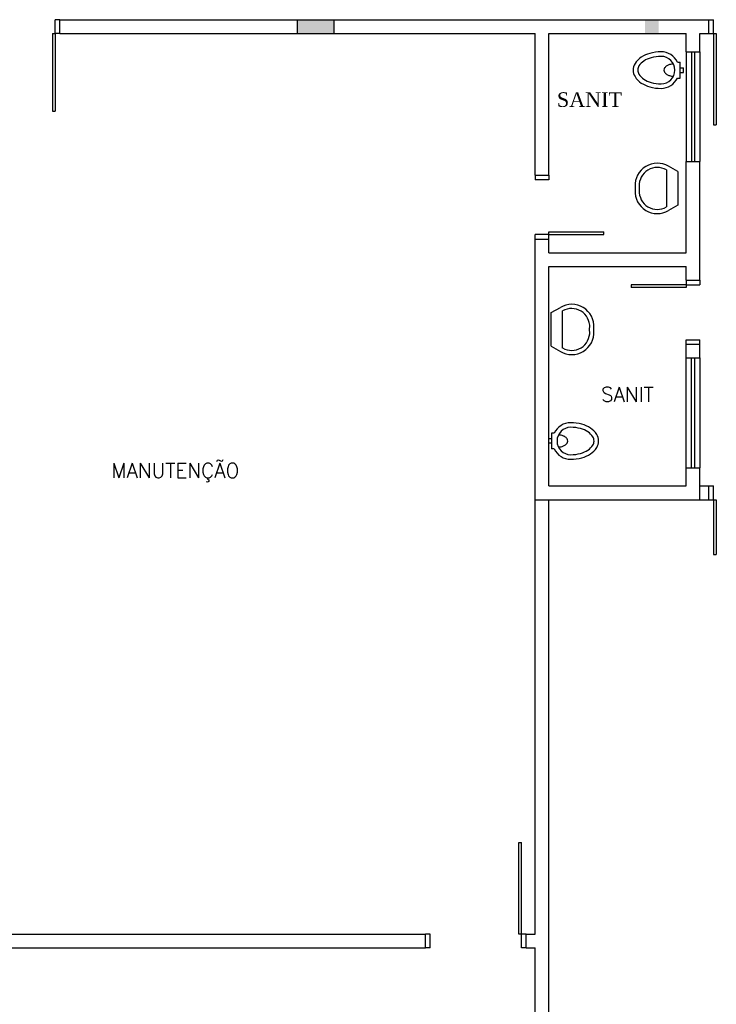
# Model space of a CAD drawing. Extents: x -118.2 to -44.5, y -40.2 to 1.8.
# Tile 52 of 56: x -77.6 to -70, y -19.1 to -8.4. Entities that reach past the tile are written whole.
import ezdxf

# ---------------------------------------------------------------- set-up
doc = ezdxf.new("R2010")
doc.units = 0
doc.header["$MEASUREMENT"] = 0
doc.layers.add('PAREDES', color=8, linetype='Continuous')
doc.styles.add('50-30', font='romans.shx', dxfattribs={"height": 0.16})

# ---------------------------------------------------------------- blocks, each defined once
blk = doc.blocks.new('ENTORNO')
at = {"layer": 'PAREDES'}
for points in [[(115.109, -4.259), (115.109, -4.409), (115.509, -4.409), (115.509, -4.259)], [(119.059, -4.409), (119.059, -4.259), (118.909, -4.259), (118.909, -4.409)]]:
    blk.add_hatch(color=256, dxfattribs=at).paths.add_polyline_path(points)
for p, q in [((112.459, -4.409), (112.459, -4.259)), ((112.509, -4.259), (112.459, -4.259)), ((112.509, -4.259), (119.609, -4.259)), ((112.509, -4.409), (112.509, -4.259)), ((115.109, -4.409), (115.109, -4.259)), ((115.509, -4.409), (115.509, -4.259)), ((119.609, -4.409), (119.609, -4.259)), ((119.609, -4.259), (119.659, -4.259)), ((119.659, -4.409), (119.659, -4.259)), ((112.429, -4.41), (112.459, -4.41)), ((112.429, -4.41), (112.429, -5.26)), ((112.509, -4.409), (112.459, -4.409)), ((112.459, -4.41), (112.459, -5.26)), ((112.509, -4.409), (117.709, -4.409)), ((114.527, -4.409), (114.677, -4.409)), ((117.709, -5.959), (117.709, -4.409)), ((117.859, -5.959), (117.859, -4.409)), ((117.859, -4.409), (119.359, -4.409)), ((119.359, -4.609), (119.359, -4.409)), ((119.509, -4.609), (119.509, -4.409)), ((119.509, -4.409), (119.609, -4.409)), ((119.609, -4.409), (119.659, -4.409)), ((119.659, -4.409), (119.659, -5.409)), ((119.659, -4.409), (119.689, -4.409)), ((119.689, -4.409), (119.689, -5.409)), ((119.359, -4.609), (119.359, -5.809)), ((119.359, -4.609), (119.509, -4.609)), ((119.419, -4.609), (119.419, -5.809)), ((119.449, -4.609), (119.449, -5.809)), ((119.509, -4.609), (119.509, -5.809)), ((119.265, -4.723), (119.295, -4.723)), ((119.295, -4.898), (119.295, -4.723)), ((119.295, -4.785), (119.33, -4.785)), ((119.295, -4.835), (119.33, -4.835)), ((119.33, -4.835), (119.33, -4.785)), ((119.265, -4.898), (119.295, -4.898)), ((112.429, -5.26), (112.459, -5.26)), ((119.659, -5.409), (119.689, -5.409)), ((119.359, -5.809), (119.509, -5.809)), ((119.359, -6.809), (119.359, -5.809)), ((119.509, -7.109), (119.509, -5.809)), ((119.144, -5.902), (119.144, -6.307)), ((119.268, -5.92), (119.167, -5.862)), ((119.268, -5.92), (119.268, -6.289)), ((117.709, -5.959), (117.709, -6.009)), ((117.709, -5.959), (117.859, -5.959)), ((117.859, -6.009), (117.709, -6.009)), ((117.859, -5.959), (117.859, -6.009)), ((118.8, -6.085), (118.8, -6.124)), ((118.846, -6.085), (118.846, -6.124)), ((119.268, -6.289), (119.167, -6.347)), ((117.709, -6.659), (117.709, -6.609)), ((117.859, -6.609), (117.709, -6.609)), ((117.709, -14.259), (117.709, -6.659)), ((117.709, -6.659), (117.859, -6.659)), ((117.859, -6.579), (118.459, -6.579)), ((117.859, -6.609), (117.859, -6.579)), ((117.859, -6.579), (117.859, -6.579)), ((117.859, -6.609), (118.459, -6.609)), ((117.859, -6.659), (117.859, -6.609)), ((117.859, -6.809), (117.859, -6.659)), ((118.459, -6.609), (118.459, -6.579)), ((117.859, -6.809), (119.359, -6.809)), ((118.909, -6.809), (119.359, -6.809)), ((117.859, -9.359), (117.859, -6.959)), ((117.859, -6.959), (119.359, -6.959)), ((119.359, -7.109), (119.359, -6.959)), ((118.759, -7.159), (118.759, -7.189)), ((119.359, -7.159), (118.759, -7.159)), ((119.359, -7.189), (118.759, -7.189)), ((119.359, -7.109), (119.509, -7.109)), ((119.359, -7.109), (119.359, -7.159)), ((119.359, -7.159), (119.509, -7.159)), ((119.359, -7.159), (119.359, -7.189)), ((119.359, -7.189), (119.359, -7.189)), ((119.509, -7.109), (119.509, -7.159)), ((117.883, -7.463), (117.984, -7.405)), ((117.883, -7.831), (117.883, -7.463)), ((118.007, -7.85), (118.007, -7.444)), ((118.304, -7.666), (118.304, -7.628)), ((118.35, -7.666), (118.35, -7.628)), ((117.883, -7.831), (117.984, -7.889)), ((119.359, -7.759), (119.509, -7.759)), ((119.359, -7.809), (119.359, -7.759)), ((119.359, -7.809), (119.509, -7.809)), ((119.359, -7.959), (119.359, -7.809)), ((119.509, -7.809), (119.509, -7.759)), ((119.509, -7.959), (119.509, -7.809)), ((119.359, -9.159), (119.359, -7.959)), ((119.359, -7.959), (119.509, -7.959)), ((119.419, -9.159), (119.419, -7.959)), ((119.449, -7.959), (119.449, -9.159)), ((119.509, -7.959), (119.509, -9.159)), ((117.887, -8.78), (117.887, -8.954)), ((117.917, -8.78), (117.887, -8.78)), ((117.887, -8.842), (117.852, -8.842)), ((117.852, -8.842), (117.852, -8.892)), ((117.887, -8.892), (117.852, -8.892)), ((117.917, -8.954), (117.887, -8.954)), ((119.359, -9.159), (119.509, -9.159)), ((119.359, -9.359), (119.359, -9.159)), ((119.509, -9.509), (119.509, -9.159)), ((117.859, -9.359), (119.359, -9.359)), ((119.509, -9.359), (119.609, -9.359)), ((119.609, -9.509), (119.609, -9.359)), ((119.609, -9.359), (119.659, -9.359)), ((119.659, -9.509), (119.659, -9.359)), ((117.709, -9.509), (119.609, -9.509)), ((117.859, -23.259), (117.859, -9.509)), ((119.609, -9.509), (119.659, -9.509)), ((119.659, -9.509), (119.689, -9.509)), ((119.659, -9.509), (119.659, -10.109)), ((119.689, -9.509), (119.689, -10.109)), ((119.659, -10.109), (119.689, -10.109)), ((117.529, -14.259), (117.529, -13.26)), ((117.529, -13.26), (117.559, -13.26)), ((117.559, -14.259), (117.559, -13.26)), ((110.159, -14.259), (116.509, -14.259)), ((116.509, -14.409), (116.509, -14.259)), ((116.559, -14.259), (116.509, -14.259)), ((116.559, -14.409), (116.559, -14.259)), ((117.609, -14.259), (117.529, -14.259)), ((117.559, -14.409), (117.559, -14.259)), ((117.609, -14.259), (117.709, -14.259)), ((117.609, -14.259), (117.709, -14.259)), ((117.609, -14.409), (117.609, -14.259)), ((110.309, -14.409), (116.509, -14.409)), ((116.559, -14.409), (116.509, -14.409)), ((117.609, -14.409), (117.559, -14.409)), ((117.609, -14.409), (117.709, -14.409)), ((117.709, -23.259), (117.709, -14.409))]:
    blk.add_line(p, q, dxfattribs=at)
for points in [[(119.085, -4.61, 0.066402), (118.963, -4.627, 0.078959), (118.869, -4.669, 0.107161), (118.8, -4.739, 0.141785), (118.78, -4.81, 0.141785), (118.8, -4.882, 0.107161), (118.869, -4.952, 0.078959), (118.963, -4.994, 0.066402), (119.085, -5.01, 0.066402)], [(119.085, -4.66, 0.066402), (118.976, -4.675, 0.078959), (118.896, -4.711, 0.107161), (118.843, -4.765, 0.141785), (118.83, -4.81, 0.141785), (118.843, -4.855, 0.107161), (118.896, -4.91, 0.078959), (118.976, -4.946, 0.066402), (119.085, -4.96, 0.066402)], [(119.22, -4.745, 0.064559), (119.179, -4.75, 0.077436), (119.147, -4.764, 0.107172), (119.124, -4.787, 0.145191), (119.117, -4.81, 0.145191), (119.124, -4.834, 0.107172), (119.147, -4.857, 0.077436), (119.179, -4.871, 0.064559), (119.22, -4.876, 0.064559)], [(118.097, -9.067, 0.066402), (118.218, -9.05, 0.078959), (118.312, -9.008, 0.107161), (118.381, -8.938, 0.141785), (118.402, -8.867, 0.141785), (118.381, -8.795, 0.107161), (118.312, -8.725, 0.078959), (118.218, -8.683, 0.066402), (118.097, -8.667, 0.066402)], [(118.097, -9.017, 0.066402), (118.205, -9.002, 0.078959), (118.285, -8.966, 0.107161), (118.339, -8.912, 0.141785), (118.352, -8.867, 0.141785), (118.339, -8.822, 0.107161), (118.285, -8.767, 0.078959), (118.205, -8.731, 0.066402), (118.097, -8.717, 0.066402)], [(117.962, -8.932, 0.064559), (118.003, -8.927, 0.077436), (118.034, -8.913, 0.107172), (118.057, -8.89, 0.145191), (118.064, -8.867, 0.145191), (118.057, -8.843, 0.107172), (118.034, -8.82, 0.077436), (118.003, -8.807, 0.064559), (117.962, -8.801, 0.064559)]]:
    blk.add_lwpolyline(points, format="xyb", dxfattribs=at)
for centre, radius, start, end in [((119.085, -4.81), 0.2, 25.8419, 90), ((119.085, -4.81), 0.15, 270, 90), ((119.085, -4.81), 0.2, 270, 334.1581), ((119.044, -6.073), 0.244, 59.7586, 182.8364), ((119.044, -6.073), 0.198, 59.7586, 182.8364), ((119.044, -6.136), 0.244, 177.1636, 300.2414), ((119.044, -6.136), 0.198, 177.1636, 300.2414), ((118.107, -7.616), 0.244, 357.1636, 120.2414), ((118.107, -7.616), 0.198, 357.1636, 120.2414), ((118.107, -7.678), 0.244, 239.7586, 2.8364), ((118.107, -7.678), 0.198, 239.7586, 2.8364), ((118.097, -8.867), 0.2, 90, 154.1581), ((118.097, -8.867), 0.15, 90, 270), ((118.097, -8.867), 0.2, 205.8419, 270)]:
    blk.add_arc(centre, radius, start, end, dxfattribs=at)
at = {"layer": 'PAREDES', "style": '50-30'}
for s, p in [('SANIT', (118.428, -8.437)), ('MANUTENÇÃO', (113.073, -9.27))]:
    blk.add_text(s, height=0.16, dxfattribs=at).set_placement(p)
at = {"layer": 'PAREDES', "insert": (117.946, -5.053), "char_height": 0.16, "attachment_point": 1, "style": '50-30'}
blk.add_mtext('\\fTimes New Roman|b0|i0|c0|p18;SANIT', dxfattribs=at)

msp = doc.modelspace()

# ---------------------------------------------------------------- block references
at = {"layer": 'PAREDES'}
msp.add_blockref('ENTORNO', (-189.644, -4.118), dxfattribs=at)

doc.saveas('drawing.dxf')
